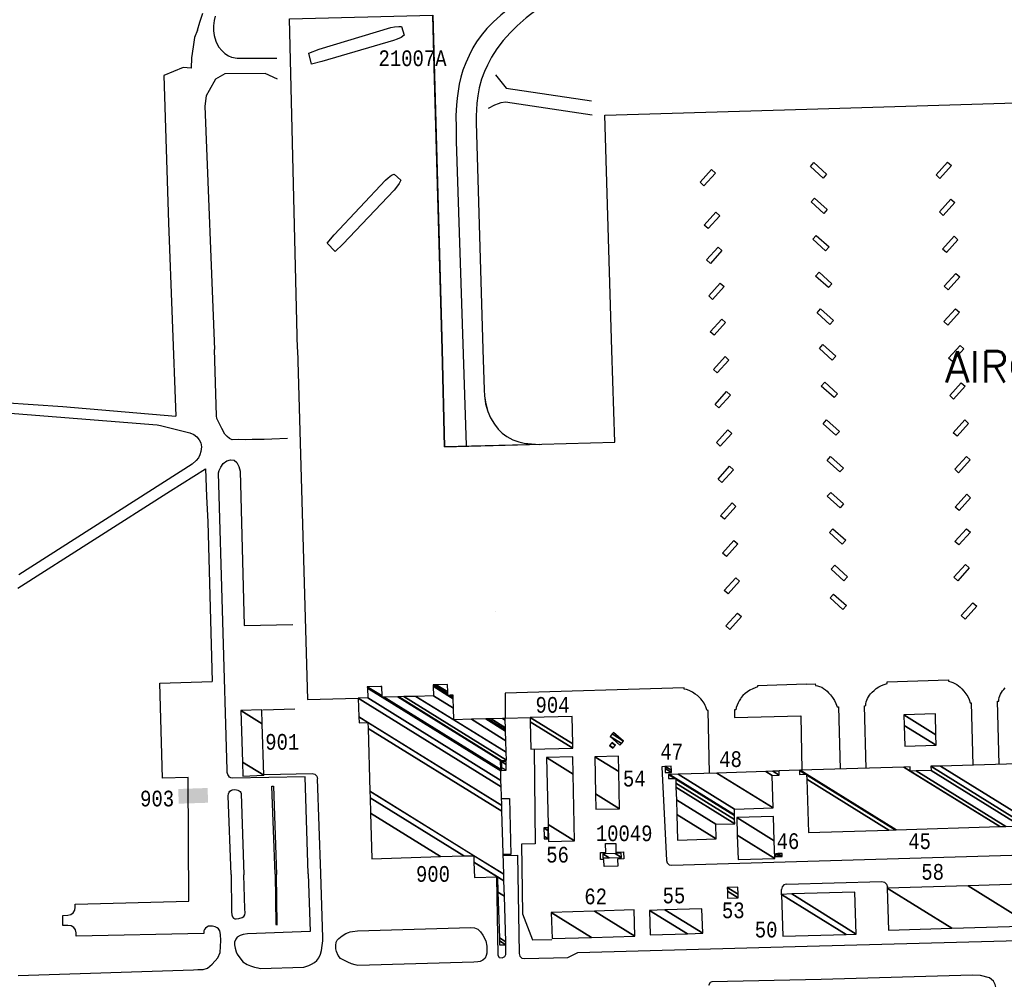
# Model space of a CAD drawing. Extents: x -0.5 to 41.9, y -0.5 to 29.8.
# Tile 69 of 128: x 9 to 10, y 5.2 to 6.3. Entities that reach past the tile are written whole.
import ezdxf
from ezdxf.enums import TextEntityAlignment as Align

# ---------------------------------------------------------------- set-up
doc = ezdxf.new("R2010")
doc.units = 0
doc.header["$MEASUREMENT"] = 0
for name, color, linetype in [('1', 7, 'CONTINUOUS'), ('11', 2, 'CONTINUOUS'), ('2', 3, 'CONTINUOUS'), ('21', 5, 'CONTINUOUS'), ('23', 1, 'CONTINUOUS'), ('4', 2, 'CONTINUOUS'), ('6', 15, 'CONTINUOUS'), ('8', 5, 'CONTINUOUS')]:
    doc.layers.add(name, color=color, linetype=linetype)
doc.styles.add('MONOTXT', font='MONOTXT', dxfattribs={"height": 0.2})
doc.styles.get("Standard").update_dxf_attribs({"font": 'simplex.shx', "height": 0.2})

msp = doc.modelspace()

# ---------------------------------------------------------------- linework, layer by layer
at = {"layer": '1'}
for points in [[(9.7661, 6.468), (9.4967, 6.2614), (9.4868, 6.2528), (9.4793, 6.2454), (9.4721, 6.2371), (9.4652, 6.2281), (9.4595, 6.2193), (9.4551, 6.2109), (9.4519, 6.2039), (9.4489, 6.1957), (9.4463, 6.1864), (9.4448, 6.1778), (9.4439, 6.17), (9.4434, 6.163), (9.4431, 6.1564), (9.443, 6.1495), (9.4503, 5.9063)], [(9.4503, 5.9063), (9.4516, 5.8633), (9.4521, 5.8567), (9.4532, 5.8483), (9.4554, 5.84), (9.4585, 5.8333), (9.4625, 5.8265), (9.4666, 5.8211), (9.4709, 5.8167), (9.4758, 5.8131), (9.4824, 5.8097), (9.4888, 5.8074), (9.4945, 5.806), (9.5023, 5.8052), (9.5109, 5.8046)]]:
    msp.add_lwpolyline(points, dxfattribs=at)
at = {"layer": '11'}
for p, q in [((9.0004, 5.8452), (9.1214, 5.8351)), ((9.2146, 5.5206), (9.249, 5.5215)), ((9.4741, 5.5115), (9.5009, 5.5123)), ((9.2164, 5.4514), (9.2676, 5.4523)), ((9.2767, 5.3452), (9.2733, 5.4468)), ((9.7754, 5.3339), (9.8775, 5.3367)), ((9.7699, 5.3224), (9.7699, 5.3283)), ((9.8833, 5.3299), (9.8833, 5.3311))]:
    msp.add_line(p, q, dxfattribs=at)
for points in [[(9.1447, 6.2483), (9.1471, 6.2568), (9.1502, 6.2663)], [(9.1636, 6.2633), (9.1625, 6.2585), (9.1619, 6.253), (9.1619, 6.2476), (9.1626, 6.2425), (9.1643, 6.2366), (9.1673, 6.2305), (9.1709, 6.226), (9.1739, 6.2231), (9.1778, 6.2206), (9.1812, 6.2194), (9.1872, 6.2182), (9.2297, 6.2182)], [(9.1447, 6.2483), (9.1414, 6.2404), (9.1401, 6.2304), (9.1382, 6.2185), (9.1378, 6.2076), (9.1294, 6.2084), (9.1087, 6.1998), (9.1137, 6.0419), (9.1214, 5.8351)], [(9.2303, 6.1958), (9.217, 6.2018), (9.1741, 6.2015), (9.164, 6.1958), (9.1571, 6.1837), (9.1539, 6.1779), (9.1525, 6.1668), (9.1627, 5.9064)], [(9.4636, 6.2005), (9.4752, 6.1861), (9.5667, 6.1726)], [(9.4563, 6.1647), (9.4629, 6.1683), (9.4669, 6.1698), (9.4698, 6.1708), (9.4745, 6.1716), (9.5671, 6.1577)], [(9.2409, 5.8111), (9.2241, 5.8104), (9.2161, 5.81), (9.2079, 5.8099), (9.2032, 5.81), (9.1959, 5.8098), (9.1888, 5.81), (9.1819, 5.8098), (9.1788, 5.8112), (9.1765, 5.8131), (9.1738, 5.8158), (9.1706, 5.8217), (9.1685, 5.826), (9.1669, 5.8297), (9.1655, 5.8324), (9.165, 5.8353), (9.1627, 5.9064)], [(8.7964, 5.859), (8.9048, 5.8518), (9.0004, 5.8452)], [(8.7914, 5.8476), (8.9079, 5.8412), (9.1015, 5.8256), (9.105, 5.825), (9.1363, 5.8171), (9.1406, 5.8153), (9.1439, 5.8128), (9.1465, 5.8096), (9.1481, 5.8065), (9.1489, 5.8022), (9.1484, 5.7973), (9.1471, 5.7937), (9.1456, 5.7903), (9.1433, 5.7876), (9.1391, 5.7837), (8.9534, 5.6651)], [(9.2631, 5.3449), (9.26, 5.4488), (9.1821, 5.4473), (9.1803, 5.4477), (9.1789, 5.4486), (9.1777, 5.4502), (9.1771, 5.4515), (9.1765, 5.4536), (9.1764, 5.456), (9.167, 5.7744), (9.168, 5.7769), (9.1697, 5.7803), (9.1721, 5.7844), (9.176, 5.7872), (9.18, 5.7883), (9.1838, 5.7877), (9.1867, 5.7853), (9.1889, 5.781), (9.1902, 5.7762), (9.1948, 5.611), (9.2466, 5.6121)], [(8.9524, 5.6508), (9.1159, 5.7549), (9.1533, 5.7787), (9.1543, 5.7489), (9.1557, 5.7218), (9.1604, 5.5508)], [(8.9525, 5.236), (9.1403, 5.2422), (9.1449, 5.2424), (9.1507, 5.2427), (9.1552, 5.2441), (9.1602, 5.2482), (9.1665, 5.2551), (9.1688, 5.2609), (9.1695, 5.2735), (9.1693, 5.2801), (9.1684, 5.2839), (9.167, 5.286), (9.1658, 5.287), (9.1634, 5.2883), (9.1607, 5.289), (9.1581, 5.289), (9.1565, 5.2889), (9.1548, 5.288), (9.1534, 5.2869), (9.1523, 5.2855), (9.1515, 5.284), (9.1513, 5.2812), (9.0148, 5.2783), (9.0147, 5.2817), (9.014, 5.2849), (9.0121, 5.2875), (9.0093, 5.2893), (9.006, 5.2898), (9.0005, 5.2896), (9.0004, 5.3003), (9.0058, 5.3006), (9.009, 5.3014), (9.0116, 5.3033), (9.0133, 5.3061), (9.0138, 5.3093), (9.0137, 5.3124), (9.1355, 5.3157), (9.1345, 5.4481), (9.1073, 5.4473), (9.1045, 5.549), (9.1604, 5.5508)], [(9.505, 5.4787), (9.5061, 5.3772), (9.4916, 5.3766), (9.4927, 5.3021), (9.5035, 5.2742), (9.5242, 5.2747)], [(9.2676, 5.4523), (9.2704, 5.4516), (9.2725, 5.4496), (9.2733, 5.4468)], [(9.6452, 5.4599), (9.6419, 5.4594), (9.6467, 5.3594), (9.6475, 5.3567), (9.6496, 5.3547), (9.6524, 5.3541), (10.4411, 5.3775), (10.4421, 5.3868)], [(9.1806, 5.3441), (9.1775, 5.4285), (9.1778, 5.4305), (9.1784, 5.4323), (9.1794, 5.4336), (9.1809, 5.4344), (9.1823, 5.4349), (9.1843, 5.4351), (9.1863, 5.4349), (9.1879, 5.4345), (9.1891, 5.4339), (9.1902, 5.4331), (9.1909, 5.4321), (9.1913, 5.4309), (9.1943, 5.3439)], [(9.2277, 5.3445), (9.2241, 5.439), (9.2261, 5.439), (9.2292, 5.3443)], [(9.4706, 5.4256), (9.4786, 5.4258), (9.4803, 5.3658), (9.4721, 5.3657)], [(9.4721, 5.3647), (9.4874, 5.3649), (9.489, 5.2597), (9.4898, 5.2569), (9.4919, 5.2548), (9.4948, 5.2542), (9.5413, 5.2554), (9.5518, 5.2606), (9.7973, 5.2676)], [(9.2631, 5.3449), (9.2652, 5.2832), (9.1981, 5.2809), (9.1934, 5.2802), (9.1902, 5.2789), (9.1872, 5.2771), (9.1856, 5.2751), (9.1843, 5.2719), (9.1841, 5.2688), (9.1849, 5.2653), (9.1859, 5.2616), (9.1872, 5.2589), (9.1931, 5.2506), (9.1979, 5.248), (9.2014, 5.2466), (9.2057, 5.2451), (9.2093, 5.2442), (9.2116, 5.2438), (9.2585, 5.2449), (9.2618, 5.2461), (9.2637, 5.247), (9.2668, 5.2482), (9.2701, 5.25), (9.2726, 5.2522), (9.2745, 5.2552), (9.2764, 5.259), (9.2775, 5.263), (9.2782, 5.2682), (9.2787, 5.2734), (9.279, 5.2763), (9.2767, 5.3452)], [(9.1806, 5.3441), (9.1812, 5.3044), (9.1815, 5.301), (9.1822, 5.2989), (9.1832, 5.2975), (9.1845, 5.2968), (9.1862, 5.2967), (9.1889, 5.297), (9.1924, 5.2981), (9.1941, 5.2993), (9.1953, 5.3012), (9.1956, 5.3033), (9.1955, 5.3074), (9.1943, 5.3439)], [(9.2277, 5.3445), (9.2286, 5.2906), (9.2299, 5.2904), (9.2292, 5.3443)], [(9.4649, 5.3414), (9.4663, 5.2579), (9.4678, 5.2555), (9.4708, 5.255), (9.4738, 5.2563), (9.4749, 5.2587), (9.4749, 5.2688)], [(9.7973, 5.2676), (10.3703, 5.283), (10.4782, 5.2858), (10.5692, 5.2917), (10.6154, 5.2938), (10.6182, 5.2951), (10.6195, 5.2974), (10.6203, 5.2998), (10.6203, 5.3421)], [(9.8775, 5.3367), (9.8804, 5.336), (9.8825, 5.334), (9.8833, 5.3311)], [(9.7754, 5.3339), (9.7726, 5.3331), (9.7706, 5.3311), (9.7699, 5.3283)], [(9.4373, 5.2877), (9.4413, 5.2873), (9.4447, 5.2858), (9.4476, 5.283), (9.45, 5.2792), (9.4534, 5.2734), (9.4543, 5.2675), (9.4544, 5.2601), (9.4539, 5.2574), (9.4528, 5.2548), (9.45, 5.2526), (9.4473, 5.2511), (9.4448, 5.2509), (9.4404, 5.2505), (9.3165, 5.2467), (9.3135, 5.2475), (9.3097, 5.2487), (9.3057, 5.2504), (9.3019, 5.2522), (9.2978, 5.2545), (9.2954, 5.2577), (9.2935, 5.2617), (9.2929, 5.2648), (9.2928, 5.2684), (9.2932, 5.2717), (9.2941, 5.2738), (9.2961, 5.2759), (9.2997, 5.2787), (9.3035, 5.281), (9.3064, 5.2822), (9.3081, 5.2828), (9.3106, 5.2833), (9.3161, 5.2841), (9.4373, 5.2877)], [(9.9814, 5.1234), (9.9823, 5.0435), (9.9791, 5.0433), (9.9719, 5.0439), (9.9704, 5.043), (9.9702, 5.0408), (9.9706, 5.0394), (9.9722, 5.0374), (9.9742, 5.037), (9.9892, 5.0383), (9.9946, 5.0406), (9.9971, 5.043), (10.0002, 5.0482), (9.9993, 5.2236), (9.9989, 5.2265), (9.9971, 5.2299), (9.9928, 5.2335), (9.9832, 5.2362), (9.9744, 5.2366), (9.8126, 5.232), (9.6953, 5.2292), (9.6937, 5.2287), (9.6919, 5.2256)]]:
    msp.add_lwpolyline(points, dxfattribs=at)
at = {"layer": '2'}
msp.add_lwpolyline([(9.4967, 6.2614), (9.4868, 6.2528), (9.4793, 6.2454), (9.4721, 6.2371), (9.4652, 6.2281), (9.4595, 6.2193), (9.4551, 6.2109), (9.4519, 6.2039), (9.4489, 6.1957), (9.4463, 6.1864), (9.4448, 6.1779), (9.4439, 6.17), (9.4434, 6.163), (9.4431, 6.1564), (9.443, 6.1495), (9.4503, 5.9063), (9.4516, 5.8633), (9.4521, 5.8567), (9.4533, 5.8483), (9.4554, 5.8401), (9.4585, 5.8333), (9.4625, 5.8265), (9.4666, 5.8211), (9.4709, 5.8167), (9.4758, 5.8131), (9.4824, 5.8097), (9.4888, 5.8074), (9.4945, 5.806), (9.5023, 5.8052), (9.5109, 5.8046), (9.4093, 5.802), (9.4065, 5.9063), (9.3982, 6.2082), (9.3966, 6.2638)], dxfattribs=at)
at = {"layer": '21'}
msp.add_line((9.7889, 5.4558), (9.7675, 5.4551), dxfattribs=at)
for points in [[(9.3659, 6.2428), (9.3626, 6.2405), (9.3584, 6.2386), (9.3545, 6.2372), (9.2778, 6.2146), (9.2668, 6.2119), (9.2639, 6.2236), (9.2749, 6.228), (9.3516, 6.251), (9.3557, 6.2518), (9.3601, 6.2522), (9.363, 6.252), (9.3659, 6.2428)], [(9.3623, 6.0876), (9.3606, 6.0841), (9.3579, 6.0803), (9.3552, 6.077), (9.3001, 6.0191), (9.2919, 6.0113), (9.2836, 6.0201), (9.2909, 6.0293), (9.3458, 6.0876), (9.3489, 6.0903), (9.3525, 6.0929), (9.3552, 6.0942), (9.3623, 6.0876)], [(9.5761, 5.3678), (9.5817, 5.368), (9.5815, 5.3773), (9.5925, 5.3776), (9.5927, 5.3683), (9.6008, 5.3686), (9.601, 5.361), (9.5945, 5.3608), (9.5947, 5.3532), (9.5801, 5.3528), (9.5799, 5.3604), (9.5763, 5.3602), (9.5761, 5.3678)]]:
    msp.add_lwpolyline(points, dxfattribs=at)
msp.add_solid([(9.124, 5.4358), (9.1246, 5.4201), (9.1555, 5.4369), (9.156, 5.4211)], dxfattribs=at)
at = {"layer": '4'}
for points in [[(9.8046, 6.1064), (9.8183, 6.0941), (9.8146, 6.0899), (9.8009, 6.1023), (9.8046, 6.1064)], [(9.9354, 6.0934), (9.9477, 6.1071), (9.9519, 6.1033), (9.9395, 6.0896), (9.9354, 6.0934)], [(9.6828, 6.0854), (9.6951, 6.0991), (9.6993, 6.0953), (9.6869, 6.0817), (9.6828, 6.0854)], [(9.8053, 6.0685), (9.819, 6.0562), (9.8153, 6.052), (9.8016, 6.0644), (9.8053, 6.0685)], [(9.939, 6.0536), (9.9514, 6.0673), (9.9555, 6.0636), (9.9432, 6.0499), (9.939, 6.0536)], [(9.6873, 6.0396), (9.6996, 6.0533), (9.7038, 6.0495), (9.6914, 6.0358), (9.6873, 6.0396)], [(9.8072, 6.0285), (9.8209, 6.0162), (9.8172, 6.012), (9.8035, 6.0244), (9.8072, 6.0285)], [(9.9425, 6.0139), (9.9548, 6.0276), (9.9589, 6.0239), (9.9466, 6.0102), (9.9425, 6.0139)], [(9.6897, 6.0023), (9.7021, 6.016), (9.7062, 6.0123), (9.6939, 5.9986), (9.6897, 6.0023)], [(9.8103, 5.9891), (9.824, 5.9768), (9.8202, 5.9726), (9.8065, 5.985), (9.8103, 5.9891)], [(9.9443, 5.974), (9.9566, 5.9877), (9.9608, 5.984), (9.9484, 5.9703), (9.9443, 5.974)], [(9.6921, 5.9637), (9.7044, 5.9774), (9.7086, 5.9737), (9.6962, 5.96), (9.6921, 5.9637)], [(9.8118, 5.9498), (9.8255, 5.9374), (9.8218, 5.9333), (9.8081, 5.9457), (9.8118, 5.9498)], [(9.9439, 5.9362), (9.9563, 5.9499), (9.9604, 5.9462), (9.9481, 5.9325), (9.9439, 5.9362)], [(9.6936, 5.9253), (9.706, 5.939), (9.7101, 5.9353), (9.6978, 5.9216), (9.6936, 5.9253)], [(9.8143, 5.9116), (9.828, 5.8992), (9.8243, 5.8951), (9.8106, 5.9074), (9.8143, 5.9116)], [(9.9488, 5.8971), (9.9611, 5.9108), (9.9653, 5.9071), (9.9529, 5.8934), (9.9488, 5.8971)], [(9.6971, 5.885), (9.7095, 5.8987), (9.7136, 5.8949), (9.7012, 5.8812), (9.6971, 5.885)], [(9.8164, 5.8713), (9.83, 5.859), (9.8263, 5.8549), (9.8126, 5.8672), (9.8164, 5.8713)], [(9.9501, 5.8571), (9.9625, 5.8707), (9.9666, 5.867), (9.9542, 5.8533), (9.9501, 5.8571)], [(9.6988, 5.8476), (9.7111, 5.8613), (9.7153, 5.8576), (9.7029, 5.8439), (9.6988, 5.8476)], [(9.8183, 5.8311), (9.832, 5.8187), (9.8282, 5.8146), (9.8146, 5.8269), (9.8183, 5.8311)], [(9.9537, 5.8173), (9.9661, 5.831), (9.9702, 5.8272), (9.9579, 5.8136), (9.9537, 5.8173)], [(9.7003, 5.8067), (9.7126, 5.8204), (9.7168, 5.8166), (9.7044, 5.803), (9.7003, 5.8067)], [(9.8226, 5.7918), (9.8363, 5.7794), (9.8326, 5.7753), (9.8189, 5.7876), (9.8226, 5.7918)], [(9.9555, 5.7781), (9.9679, 5.7918), (9.972, 5.7881), (9.9596, 5.7744), (9.9555, 5.7781)], [(9.702, 5.7677), (9.7144, 5.7814), (9.7185, 5.7777), (9.7061, 5.764), (9.702, 5.7677)], [(9.8227, 5.7534), (9.8364, 5.741), (9.8327, 5.7369), (9.819, 5.7493), (9.8227, 5.7534)], [(9.956, 5.7376), (9.9684, 5.7513), (9.9725, 5.7476), (9.9601, 5.7339), (9.956, 5.7376)], [(9.7047, 5.7284), (9.717, 5.7421), (9.7212, 5.7384), (9.7088, 5.7247), (9.7047, 5.7284)], [(9.825, 5.7145), (9.8387, 5.7021), (9.8349, 5.698), (9.8213, 5.7103), (9.825, 5.7145)], [(9.9557, 5.7008), (9.968, 5.7145), (9.9722, 5.7108), (9.9598, 5.6971), (9.9557, 5.7008)], [(9.7068, 5.6883), (9.7191, 5.702), (9.7233, 5.6982), (9.7109, 5.6846), (9.7068, 5.6883)], [(9.8269, 5.6753), (9.8405, 5.663), (9.8368, 5.6588), (9.8231, 5.6712), (9.8269, 5.6753)], [(9.9545, 5.6625), (9.9668, 5.6762), (9.971, 5.6725), (9.9586, 5.6588), (9.9545, 5.6625)], [(9.7085, 5.6483), (9.7209, 5.662), (9.725, 5.6583), (9.7127, 5.6446), (9.7085, 5.6483)], [(9.8258, 5.6445), (9.8395, 5.6322), (9.8358, 5.6281), (9.8221, 5.6404), (9.8258, 5.6445)], [(9.9625, 5.6214), (9.9749, 5.6351), (9.979, 5.6314), (9.9666, 5.6177), (9.9625, 5.6214)], [(9.7105, 5.6104), (9.7229, 5.6241), (9.727, 5.6204), (9.7147, 5.6067), (9.7105, 5.6104)]]:
    msp.add_lwpolyline(points, dxfattribs=at)
at = {"layer": '6'}
for p, q in [((9.7971, 6.1635), (10.347, 6.1807)), ((9.4637, 5.6257), (9.4638, 5.6257)), ((9.4638, 5.4797), (9.4638, 5.4797)), ((9.4638, 5.4562), (9.4638, 5.4562))]:
    msp.add_line(p, q, dxfattribs=at)
for points in [[(9.2518, 5.9067), (9.2433, 6.2604), (9.3967, 6.2643), (9.4065, 5.9063)], [(9.5884, 5.9056), (9.5807, 6.1571), (9.7971, 6.1635)], [(9.2517, 5.9065), (9.2623, 5.5315), (9.3168, 5.5332)], [(9.4065, 5.9063), (9.4093, 5.802), (9.5915, 5.8073), (9.5884, 5.9056)], [(9.7962, 5.5481), (9.7441, 5.5464), (9.7441, 5.5451), (9.7416, 5.5443), (9.7391, 5.5432), (9.736, 5.5415), (9.7336, 5.54), (9.7309, 5.5379), (9.7287, 5.5358), (9.7269, 5.5336), (9.7259, 5.5322), (9.7247, 5.5302), (9.7234, 5.528), (9.7224, 5.5257), (9.7215, 5.523), (9.7209, 5.5207), (9.7197, 5.5207), (9.7198, 5.5125), (9.7908, 5.5143), (9.7918, 5.4561)], [(9.7962, 5.5481), (9.8061, 5.5483), (9.8062, 5.5467), (9.8085, 5.5462), (9.8108, 5.5456), (9.813, 5.5447), (9.815, 5.5435), (9.817, 5.5421), (9.8188, 5.5406), (9.8203, 5.5388), (9.8225, 5.5365), (9.8247, 5.5336), (9.8266, 5.5305), (9.8282, 5.5273), (9.8294, 5.5239), (9.831, 5.5239), (9.8328, 5.4572)], [(9.8607, 5.4579), (9.859, 5.5249), (9.8601, 5.5251), (9.8603, 5.5271), (9.8607, 5.529), (9.8613, 5.5309), (9.8621, 5.5328), (9.863, 5.5345), (9.8641, 5.5362), (9.8654, 5.5377), (9.8671, 5.5395), (9.8691, 5.5414), (9.8715, 5.5434), (9.8742, 5.5452), (9.877, 5.5466), (9.88, 5.5478), (9.883, 5.5487), (9.883, 5.5505), (9.9488, 5.5526), (9.9488, 5.5512), (9.9512, 5.5504), (9.9535, 5.5498), (9.9556, 5.5488), (9.9577, 5.5477), (9.9596, 5.5463), (9.9614, 5.5447), (9.963, 5.543), (9.9652, 5.5407), (9.9674, 5.5378), (9.9693, 5.5347), (9.9708, 5.5315), (9.9721, 5.5281), (9.9732, 5.5281), (9.9747, 5.4615)], [(9.6929, 5.4527), (9.6915, 5.52), (9.6903, 5.5199), (9.6898, 5.5217), (9.689, 5.5237), (9.6883, 5.5253), (9.687, 5.5278), (9.6861, 5.5292), (9.6851, 5.5306), (9.6835, 5.5324), (9.6814, 5.5344), (9.6799, 5.5358), (9.6777, 5.5374), (9.6746, 5.5394), (9.6712, 5.5411), (9.6681, 5.5422), (9.6659, 5.5427), (9.6659, 5.544), (9.4741, 5.5384), (9.4742, 5.5116)], [(10.0031, 5.4624), (10.0013, 5.5298), (10.0026, 5.5298), (10.0027, 5.5318), (10.0031, 5.5337), (10.0037, 5.5356), (10.0045, 5.5375), (10.0054, 5.5392), (10.0066, 5.5409), (10.0079, 5.5424), (10.0096, 5.5442)]]:
    msp.add_lwpolyline(points, dxfattribs=at)
at = {"layer": '8'}
msp.add_lwpolyline([(10.0904, 6.7405), (9.4808, 6.2736), (9.4695, 6.2644), (9.4612, 6.2569), (9.4545, 6.25), (9.4485, 6.2427), (9.4434, 6.2356), (9.4396, 6.2292), (9.4354, 6.2211), (9.4319, 6.2133), (9.4289, 6.2055), (9.4266, 6.1981), (9.425, 6.1904), (9.4237, 6.1831), (9.4227, 6.1753), (9.422, 6.1678), (9.4214, 6.157), (9.4217, 6.1438), (9.4217, 6.1293), (9.4324, 5.8035)], dxfattribs=at)

# ---------------------------------------------------------------- texts
at = {"layer": '23', "style": 'MONOTXT', "width": 0.833333}
for s, p in [('21007A', (9.3749, 6.2182)), ('904', (9.5248, 5.5259)), ('901', (9.2354, 5.4863)), ('47', (9.6524, 5.4758)), ('48', (9.7154, 5.4678)), ('54', (9.6123, 5.4468)), ('903', (9.1014, 5.4256)), ('10049', (9.6015, 5.3884)), ('46', (9.7769, 5.38)), ('45', (9.9178, 5.3798)), ('56', (9.5302, 5.3655)), ('900', (9.3968, 5.3449)), ('58', (9.9318, 5.3471)), ('62', (9.571, 5.3208)), ('55', (9.6548, 5.3217)), ('53', (9.7183, 5.3059)), ('50', (9.7535, 5.2853))]:
    msp.add_text(s, height=0.01684, dxfattribs=at).set_placement(p, align=Align.MIDDLE)
at = {"layer": '23'}
msp.add_text('AIRCRAFT PARKING', height=0.033686, dxfattribs=at).set_placement((10.1539, 5.8878), align=Align.MIDDLE)

# ---------------------------------------------------------------- meshes
at = {"layer": '21'}
mesh = msp.add_polyface(dxfattribs=at)
corners = [(9.4681, 5.2688), (9.4749, 5.269), (9.468, 5.2732), (9.4748, 5.2723), (9.4679, 5.2766), (9.3314, 5.3612), (9.4733, 5.321), (9.4664, 5.3253), (9.4412, 5.3409), (9.405, 5.3634), (9.33, 5.4099), (9.4728, 5.3374), (9.466, 5.3417), (9.4407, 5.3573), (9.4297, 5.3641), (9.3295, 5.4263), (9.4726, 5.3445), (9.4405, 5.3644), (9.3293, 5.4334), (9.4706, 5.4119), (9.3273, 5.5007), (9.3176, 5.5068), (9.4704, 5.4182), (9.3271, 5.5071), (9.3174, 5.5131), (9.4698, 5.4383), (9.3168, 5.5332), (9.4696, 5.445), (9.3269, 5.5335), (9.4693, 5.4552), (9.3266, 5.5437), (9.3423, 5.534), (9.4693, 5.4568), (9.3265, 5.5453), (9.3423, 5.5355), (9.3447, 5.534), (9.469, 5.4664), (9.341, 5.5457), (9.342, 5.5451), (9.3592, 5.5345), (9.4699, 5.4664), (9.342, 5.5457), (9.3601, 5.5345), (9.4755, 5.4666), (9.3657, 5.5347), (9.4191, 5.5098), (9.4752, 5.4751), (9.3785, 5.535), (9.4191, 5.5098), (9.4379, 5.5104), (9.4748, 5.4875), (9.3973, 5.5356), (9.4188, 5.5223), (9.4534, 5.5109), (9.4745, 5.4977), (9.397, 5.5458), (9.4127, 5.536), (9.4185, 5.5325), (9.4557, 5.5109), (9.4745, 5.4993), (9.3969, 5.5474), (9.4127, 5.5376), (9.4151, 5.5361), (9.4184, 5.5341), (9.459, 5.511), (9.4744, 5.5014), (9.4002, 5.5475), (9.4126, 5.5398), (9.4183, 5.5362), (9.4712, 5.5114), (9.4742, 5.5095), (9.4124, 5.5478), (9.4741, 5.5115)]
mesh.append_faces([[corners[k] for k in face] for face in [(0, 0, 1, 2), (2, 1, 3, 4), (5, 5, 9, 10), (4, 3, 6, 7), (10, 9, 14, 15), (8, 8, 12, 13), (7, 6, 11, 12), (15, 14, 17, 18), (13, 11, 16, 17), (18, 16, 19, 20), (21, 21, 23, 24), (20, 19, 22, 23), (24, 22, 25, 26), (26, 25, 27, 28), (28, 27, 29, 30), (30, 31, 34, 33), (31, 29, 32, 35), (33, 34, 38, 37), (35, 32, 36, 39), (37, 38, 41, 41), (39, 36, 40, 42), (42, 40, 43, 44), (44, 43, 46, 47), (47, 45, 52, 51), (48, 46, 50, 49), (51, 52, 57, 55), (49, 50, 54, 53), (55, 56, 61, 60), (56, 57, 63, 62), (53, 54, 59, 58), (60, 61, 67, 66), (62, 63, 68, 68), (58, 59, 65, 64), (66, 67, 71, 71), (64, 65, 70, 69), (69, 70, 72, 72)]], dxfattribs={"vtx0": -1, "vtx2": -1})
mesh = msp.add_polyface(dxfattribs=at)
corners = [(9.1933, 5.4497), (9.2157, 5.4505), (9.1928, 5.4647), (9.2157, 5.4505), (9.191, 5.5199), (9.2139, 5.5056), (9.2134, 5.5206)]
mesh.append_faces([[corners[k] for k in face] for face in [(0, 0, 1, 2), (2, 3, 5, 4), (4, 5, 6, 6)]], dxfattribs={"vtx0": -1, "vtx2": -1})
mesh = msp.add_polyface(dxfattribs=at)
corners = [(9.902, 5.4816), (9.9357, 5.4826), (9.9013, 5.5039), (9.901, 5.5152), (9.9353, 5.4939), (9.901, 5.5152), (9.9347, 5.5163)]
mesh.append_faces([[corners[k] for k in face] for face in [(0, 0, 1, 2), (2, 1, 4, 5), (3, 4, 6, 6)]], dxfattribs={"vtx0": -1, "vtx2": -1})
mesh = msp.add_polyface(dxfattribs=at)
corners = [(9.5017, 5.4786), (9.5466, 5.4796), (9.501, 5.5079), (9.5009, 5.5123), (9.5465, 5.484), (9.5009, 5.5123), (9.5458, 5.5133)]
mesh.append_faces([[corners[k] for k in face] for face in [(0, 0, 1, 2), (2, 1, 4, 5), (3, 4, 6, 6)]], dxfattribs={"vtx0": -1, "vtx2": -1})
mesh = msp.add_polyface(dxfattribs=at)
corners = [(9.597, 5.4829), (9.5985, 5.4846), (9.5864, 5.4921), (9.6007, 5.4872), (9.5886, 5.4947), (9.5901, 5.4964), (9.5901, 5.4964)]
mesh.append_faces([[corners[k] for k in face] for face in [(0, 0, 1, 2), (2, 1, 3, 4), (4, 3, 6, 5)]], dxfattribs={"vtx0": -1, "vtx2": -1})
mesh = msp.add_polyface(dxfattribs=at)
corners = [(9.5892, 5.4794), (9.5898, 5.48), (9.5859, 5.4824), (9.5922, 5.4827), (9.5884, 5.4851), (9.5889, 5.4857), (9.5889, 5.4857)]
mesh.append_faces([[corners[k] for k in face] for face in [(0, 0, 1, 2), (2, 1, 3, 4), (4, 3, 6, 5)]], dxfattribs={"vtx0": -1, "vtx2": -1})
mesh = msp.add_polyface(dxfattribs=at)
corners = [(9.4702, 5.4557), (9.4753, 5.4558), (9.4701, 5.459), (9.4753, 5.4558), (9.47, 5.4653), (9.4751, 5.4621), (9.475, 5.4654)]
mesh.append_faces([[corners[k] for k in face] for face in [(0, 0, 1, 2), (2, 3, 5, 4), (4, 5, 6, 6)]], dxfattribs={"vtx0": -1, "vtx2": -1})
mesh = msp.add_polyface(dxfattribs=at)
corners = [(9.5204, 5.3797), (9.5485, 5.3803), (9.52, 5.3979), (9.5485, 5.3803), (9.5185, 5.4695), (9.5469, 5.4518), (9.5466, 5.4701)]
mesh.append_faces([[corners[k] for k in face] for face in [(0, 0, 1, 2), (2, 3, 5, 4), (4, 5, 6, 6)]], dxfattribs={"vtx0": -1, "vtx2": -1})
mesh = msp.add_polyface(dxfattribs=at)
corners = [(9.5713, 5.4141), (9.5966, 5.4147), (9.5709, 5.4306), (9.5966, 5.4147), (9.57, 5.4703), (9.5957, 5.4544), (9.5953, 5.4708)]
mesh.append_faces([[corners[k] for k in face] for face in [(0, 0, 1, 2), (2, 3, 5, 4), (4, 5, 6, 6)]], dxfattribs={"vtx0": -1, "vtx2": -1})
mesh = msp.add_polyface(dxfattribs=at)
corners = [(9.7988, 5.3893), (9.885, 5.3919), (9.797, 5.4465), (9.7892, 5.4514), (9.8916, 5.3922), (9.7969, 5.4509), (9.7958, 5.4516), (9.7891, 5.4557), (9.8927, 5.3922), (9.7969, 5.4516), (9.7902, 5.4558), (9.9077, 5.455), (10.0036, 5.3956), (9.901, 5.4592), (9.9077, 5.455), (9.9143, 5.4552), (10.0102, 5.3958), (9.9076, 5.4594), (9.9302, 5.4557), (10.026, 5.3963), (9.93, 5.4601), (10.0326, 5.3965), (9.9403, 5.4604), (10.0429, 5.3968), (10.0343, 5.4632), (10.041, 5.4591), (10.0419, 5.4635), (10.0487, 5.4593), (10.0485, 5.4637)]
mesh.append_faces([[corners[k] for k in face] for face in [(0, 0, 1, 2), (3, 3, 6, 7), (2, 1, 4, 5), (7, 6, 9, 10), (5, 4, 8, 9), (10, 8, 12, 13), (13, 11, 17, 17), (14, 12, 16, 15), (15, 16, 19, 18), (18, 19, 21, 20), (20, 21, 23, 22), (22, 23, 25, 24), (24, 25, 27, 26), (26, 27, 28, 28)]], dxfattribs={"vtx0": -1, "vtx2": -1})
mesh = msp.add_polyface(dxfattribs=at)
corners = [(9.6455, 5.4533), (9.6522, 5.4535), (9.6454, 5.4578), (9.6453, 5.46), (9.6522, 5.4558), (9.6453, 5.46), (9.652, 5.4602)]
mesh.append_faces([[corners[k] for k in face] for face in [(0, 0, 1, 2), (2, 1, 4, 5), (3, 4, 6, 6)]], dxfattribs={"vtx0": -1, "vtx2": -1})
mesh = msp.add_polyface(dxfattribs=at)
corners = [(9.6586, 5.3811), (9.7, 5.3824), (9.6578, 5.4085), (9.6996, 5.398), (9.6574, 5.4241), (9.6996, 5.398), (9.657, 5.4377), (9.72, 5.3986), (9.6569, 5.4421), (9.6491, 5.447), (9.7198, 5.4031), (9.6568, 5.4465), (9.6556, 5.4472), (9.6489, 5.4514), (9.7197, 5.4075), (9.6567, 5.4472), (9.65, 5.4514), (9.7197, 5.4082), (9.6592, 5.4517), (9.7195, 5.4143), (9.7007, 5.4529), (9.7609, 5.4156), (9.7531, 5.4545), (9.7599, 5.4504), (9.7608, 5.4548), (9.7676, 5.4506), (9.7674, 5.455)]
mesh.append_faces([[corners[k] for k in face] for face in [(0, 0, 1, 2), (2, 1, 3, 4), (4, 5, 7, 6), (6, 7, 10, 8), (9, 9, 12, 13), (8, 10, 14, 11), (13, 12, 15, 16), (11, 14, 17, 15), (16, 17, 19, 18), (18, 19, 21, 20), (20, 21, 23, 22), (22, 23, 25, 24), (24, 25, 26, 26)]], dxfattribs={"vtx0": -1, "vtx2": -1})
mesh = msp.add_polyface(dxfattribs=at)
corners = [(9.7234, 5.3603), (9.7627, 5.3615), (9.7226, 5.3864), (9.722, 5.4052), (9.7621, 5.3804), (9.722, 5.4052), (9.7613, 5.4064)]
mesh.append_faces([[corners[k] for k in face] for face in [(0, 0, 1, 2), (2, 1, 4, 5), (3, 4, 6, 6)]], dxfattribs={"vtx0": -1, "vtx2": -1})
mesh = msp.add_polyface(dxfattribs=at)
corners = [(9.5158, 5.3823), (9.5203, 5.3824), (9.5157, 5.3852), (9.5155, 5.3941), (9.5201, 5.3912), (9.5155, 5.3941), (9.52, 5.3942)]
mesh.append_faces([[corners[k] for k in face] for face in [(0, 0, 1, 2), (2, 1, 4, 5), (3, 4, 6, 6)]], dxfattribs={"vtx0": -1, "vtx2": -1})
mesh = msp.add_polyface(dxfattribs=at)
corners = [(9.5786, 5.362), (9.5785, 5.3664), (9.5853, 5.3622), (9.5785, 5.3664), (9.5918, 5.3668), (9.5986, 5.3626), (9.5984, 5.367)]
mesh.append_faces([[corners[k] for k in face] for face in [(0, 0, 2, 3), (1, 2, 5, 4), (4, 5, 6, 6)]], dxfattribs={"vtx0": -1, "vtx2": -1})
mesh = msp.add_polyface(dxfattribs=at)
corners = [(9.7636, 5.3635), (9.7682, 5.3636), (9.7635, 5.3665), (9.7707, 5.3637), (9.766, 5.3666), (9.7706, 5.3667), (9.7706, 5.3667)]
mesh.append_faces([[corners[k] for k in face] for face in [(0, 0, 1, 2), (2, 1, 3, 4), (4, 3, 6, 5)]], dxfattribs={"vtx0": -1, "vtx2": -1})
mesh = msp.add_polyface(dxfattribs=at)
corners = [(9.7123, 5.3191), (9.7235, 5.3194), (9.7121, 5.3265), (9.7119, 5.3303), (9.7234, 5.3232), (9.7119, 5.3303), (9.7232, 5.3306)]
mesh.append_faces([[corners[k] for k in face] for face in [(0, 0, 1, 2), (2, 1, 4, 5), (3, 4, 6, 6)]], dxfattribs={"vtx0": -1, "vtx2": -1})
mesh = msp.add_polyface(dxfattribs=at)
corners = [(9.7714, 5.2781), (9.8391, 5.2802), (9.77, 5.323), (9.85, 5.2805), (9.7809, 5.3234), (9.8486, 5.3254), (9.8486, 5.3254)]
mesh.append_faces([[corners[k] for k in face] for face in [(0, 0, 1, 2), (2, 1, 3, 4), (4, 3, 6, 5)]], dxfattribs={"vtx0": -1, "vtx2": -1})
mesh = msp.add_polyface(dxfattribs=at)
corners = [(9.8845, 5.2848), (9.9523, 5.2869), (9.8831, 5.3297), (10.0388, 5.2894), (9.9697, 5.3323), (10.0375, 5.3343), (10.0375, 5.3343)]
mesh.append_faces([[corners[k] for k in face] for face in [(0, 0, 1, 2), (2, 1, 3, 4), (4, 3, 6, 5)]], dxfattribs={"vtx0": -1, "vtx2": -1})
mesh = msp.add_polyface(dxfattribs=at)
corners = [(9.5244, 5.2756), (9.5244, 5.2756), (9.5235, 5.3036), (9.5667, 5.2769), (9.5699, 5.305), (9.6131, 5.2783), (9.6122, 5.3063)]
mesh.append_faces([[corners[k] for k in face] for face in [(0, 1, 3, 2), (2, 3, 5, 4), (4, 5, 6, 6)]], dxfattribs={"vtx0": -1, "vtx2": -1})
mesh = msp.add_polyface(dxfattribs=at)
corners = [(9.6294, 5.2796), (9.6692, 5.2808), (9.6286, 5.3059), (9.6856, 5.2813), (9.645, 5.3064), (9.6856, 5.2813), (9.6847, 5.3076)]
mesh.append_faces([[corners[k] for k in face] for face in [(0, 0, 1, 2), (2, 1, 3, 4), (4, 5, 6, 6)]], dxfattribs={"vtx0": -1, "vtx2": -1})

doc.saveas('drawing.dxf')
